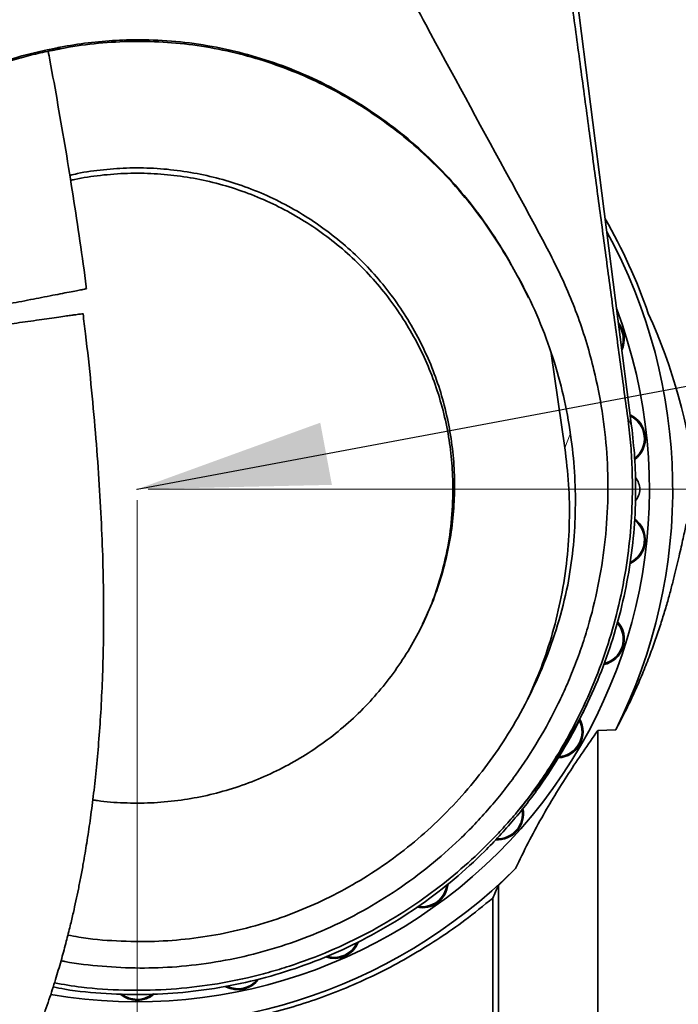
# Model space of a CAD drawing. Header units: millimetres. Extents: x 0 to 11920, y 0 to 8400.
# Tile 21 of 121: x 2715 to 2955, y 3881 to 4239. Entities that reach past the tile are written whole.
import ezdxf

# ---------------------------------------------------------------- set-up
doc = ezdxf.new("R2010")
doc.units = ezdxf.units.MM
doc.header["$LTSCALE"] = 20
doc.header["$PDSIZE"] = -1
doc.styles.add('SLDTEXTSTYLE0', font='TXT', dxfattribs={"width": 0.605})
doc.dimstyles.new('SLDDIMSTYLE2', dxfattribs={"dimtxt": 70, "dimasz": 70, "dimexe": 0, "dimexo": 0.0625, "dimgap": 17.5, "dimtad": 1, "dimdec": 1, "dimrnd": 1e-09, "dimzin": 12, "dimdsep": 46, "dimtxsty": 'SLDTEXTSTYLE0', "dimsah": 1, "dimcen": 0.09, "dimadec": 0, "dimazin": 3, "dimtfac": 1, "dimtmove": 0, "dimatfit": 0, "dimfxl": 1, "dimfrac": 2, "dimtolj": 1, "dimtzin": 12, "dimarcsym": 0})
doc.dimstyles.new('SLDDIMSTYLE3', dxfattribs={"dimtxt": 70, "dimasz": 70, "dimexe": 0, "dimexo": 0.0625, "dimgap": 17.5, "dimtad": 0, "dimtih": 1, "dimtoh": 1, "dimdec": 1, "dimrnd": 1e-09, "dimzin": 12, "dimdsep": 46, "dimtxsty": 'SLDTEXTSTYLE0', "dimblk1": 'NONE', "dimsah": 1, "dimcen": 0, "dimadec": 0, "dimazin": 3, "dimtfac": 1, "dimtmove": 0, "dimatfit": 3, "dimldrblk": 'NONE', "dimfxl": 1, "dimfrac": 2, "dimtolj": 1, "dimtzin": 12, "dimarcsym": 0})
doc.dimstyles.new('SLDDIMSTYLE5', dxfattribs={"dimtxt": 0.18, "dimasz": 70, "dimexe": 0, "dimexo": 0.0625, "dimgap": 0, "dimtad": 0, "dimtih": 1, "dimtoh": 1, "dimdec": 0, "dimrnd": 1e-09, "dimzin": 0, "dimdsep": 46, "dimtxsty": 'Standard', "dimsah": 1, "dimcen": 0.09, "dimadec": 0, "dimazin": 0, "dimtfac": 70, "dimtdec": 0, "dimtofl": 0, "dimtmove": 0, "dimatfit": 3, "dimfxl": 1, "dimfrac": 2, "dimtolj": 1, "dimtzin": 0, "dimarcsym": 0})
doc.dimstyles.new('SLDDIMSTYLE7', dxfattribs={"dimtxt": 70, "dimasz": 70, "dimexe": 0, "dimexo": 0.0625, "dimgap": 17.5, "dimtad": 1, "dimdec": 1, "dimrnd": 1e-09, "dimzin": 12, "dimdsep": 46, "dimtxsty": 'SLDTEXTSTYLE0', "dimsah": 1, "dimcen": 0.09, "dimadec": 0, "dimazin": 3, "dimtfac": 1, "dimtofl": 0, "dimtmove": 0, "dimatfit": 3, "dimfxl": 1, "dimfrac": 2, "dimtolj": 1, "dimtzin": 12, "dimarcsym": 0})

# ---------------------------------------------------------------- blocks, each defined once
blk = doc.blocks.new('_D_27')
at = {"color": 7, "linetype": 'Continuous', "lineweight": 0}
for p, q in [((3114.05, 3983.19), (3114.05, 3154.09)), ((1326.55, 3764.64), (1326.55, 3154.09)), ((3114.05, 3184.09), (1326.55, 3184.09))]:
    blk.add_line(p, q, dxfattribs=at)
at = {"color": 7, "linetype": 'Continuous', "lineweight": 18}
for points in [[(1326.55, 3184.09), (1396.55, 3174.09), (1396.55, 3194.09)], [(3114.05, 3184.09), (3044.05, 3194.09), (3044.05, 3174.09)]]:
    blk.add_solid(points, dxfattribs=at)
at = {"color": 7, "linetype": 'Continuous', "lineweight": 18, "insert": (2185.59, 3274.33), "char_height": 70, "attachment_point": 1, "style": 'SLDTEXTSTYLE0'}
blk.add_mtext('(*', dxfattribs=at)
blk = doc.blocks.new('_D_28')
at = {"color": 7, "linetype": 'Continuous', "lineweight": 0}
for p, q in [((2758.05, 4064.64), (2758.05, 3394.13)), ((1545.55, 3864.64), (1545.55, 3394.13)), ((2758.05, 3424.13), (1545.55, 3424.13))]:
    blk.add_line(p, q, dxfattribs=at)
at = {"color": 7, "linetype": 'Continuous', "lineweight": 18}
for points in [[(1545.55, 3424.13), (1615.55, 3414.13), (1615.55, 3434.13)], [(2758.05, 3424.13), (2688.05, 3434.13), (2688.05, 3414.13)]]:
    blk.add_solid(points, dxfattribs=at)
at = {"color": 7, "linetype": 'Continuous', "lineweight": 18, "insert": (2117.09, 3514.36), "char_height": 70, "attachment_point": 1, "style": 'SLDTEXTSTYLE0'}
blk.add_mtext('(*', dxfattribs=at)
blk = doc.blocks.new('_D_29')
at = {"color": 7, "linetype": 'Continuous', "lineweight": 0}
for p, q in [((2762.05, 5213.64), (3942.51, 5213.64)), ((3912.51, 5213.64), (3912.51, 4068.64)), ((2762.05, 4068.64), (3942.51, 4068.64))]:
    blk.add_line(p, q, dxfattribs=at)
at = {"color": 7, "linetype": 'Continuous', "lineweight": 18}
for points in [[(3912.51, 5213.64), (3902.51, 5143.64), (3922.51, 5143.64)], [(3912.51, 4068.64), (3922.51, 4138.64), (3902.51, 4138.64)]]:
    blk.add_solid(points, dxfattribs=at)
at = {"color": 7, "linetype": 'Continuous', "lineweight": 18, "insert": (3822.28, 4534.19), "char_height": 70, "attachment_point": 1, "rotation": 90, "style": 'SLDTEXTSTYLE0'}
blk.add_mtext('1145', dxfattribs=at)
blk = doc.blocks.new('_D_30')
at = {"color": 7, "linetype": 'Continuous', "lineweight": 0}
for p, q in [((3912.51, 4068.64), (3912.51, 4188.64)), ((2762.05, 4068.64), (3942.51, 4068.64)), ((3912.51, 4068.64), (3912.51, 3868.64)), ((1549.55, 3868.64), (3942.51, 3868.64)), ((3912.51, 3868.64), (3912.51, 3748.64))]:
    blk.add_line(p, q, dxfattribs=at)
at = {"color": 7, "linetype": 'Continuous', "lineweight": 18}
for points in [[(3912.51, 4068.64), (3922.51, 4138.64), (3902.51, 4138.64)], [(3912.51, 3868.64), (3902.51, 3798.64), (3922.51, 3798.64)]]:
    blk.add_solid(points, dxfattribs=at)
at = {"color": 7, "linetype": 'Continuous', "lineweight": 18, "insert": (3822.28, 3888.43), "char_height": 70, "attachment_point": 1, "rotation": 90, "style": 'SLDTEXTSTYLE0'}
blk.add_mtext('200', dxfattribs=at)
blk = doc.blocks.new('_D_42')
at = {"color": 7, "linetype": 'Continuous', "lineweight": 0}
for p, q in [((2294.89, 4588.64), (2294.89, 4708.64)), ((2641.05, 4588.64), (2264.89, 4588.64)), ((2294.89, 4323.64), (2294.89, 4588.64)), ((2721.05, 4323.64), (2264.89, 4323.64)), ((2294.89, 4323.64), (2294.89, 4203.64))]:
    blk.add_line(p, q, dxfattribs=at)
at = {"color": 7, "linetype": 'Continuous', "lineweight": 18}
for points in [[(2294.89, 4588.64), (2304.89, 4658.64), (2284.89, 4658.64)], [(2294.89, 4323.64), (2284.89, 4253.64), (2304.89, 4253.64)]]:
    blk.add_solid(points, dxfattribs=at)
at = {"color": 7, "linetype": 'Continuous', "lineweight": 18, "insert": (2204.66, 4375.93), "char_height": 70, "attachment_point": 1, "rotation": 90, "style": 'SLDTEXTSTYLE0'}
blk.add_mtext('265', dxfattribs=at)
blk = doc.blocks.new('_D_48')
at = {"color": 7, "linetype": 'Continuous', "lineweight": 0}
for p, q in [((2721.65, 4323.64), (2728.45, 4323.64)), ((2728.45, 4323.64), (3168.79, 4323.64)), ((3168.79, 4323.64), (3845.51, 4323.64))]:
    blk.add_line(p, q, dxfattribs=at)
at = {"color": 7, "linetype": 'Continuous', "lineweight": 18}
blk.add_solid([(2728.45, 4323.64), (2798.45, 4313.64), (2798.45, 4333.64)], dxfattribs=at)
at = {"color": 7, "linetype": 'Continuous', "lineweight": 18, "insert": (3198.79, 4413.87), "char_height": 70, "attachment_point": 1, "style": 'SLDTEXTSTYLE0'}
blk.add_mtext('2x M8 Through', dxfattribs=at)
blk = doc.blocks.new('_None')

msp = doc.modelspace()

# ---------------------------------------------------------------- linework, layer by layer
at = {"color": 7, "linetype": 'Continuous', "lineweight": 35}
for p, q in [((2839.376469, 4864.811087), (2938.086489, 4091.619851)), ((2728.646771, 4229.181773), (2728.563904, 4228.600733)), ((2894.048711, 4150.71086), (2894.428923, 4149.912461)), ((2913.769665, 4083.720384), (2908.793551, 4118.008238)), ((2920.282495, 3987.182975), (2921.811346, 3990.381806)), ((2925.773335, 3980.837836), (2932.314155, 3981.135258)), ((2896.330852, 3951.07746), (2896.326205, 3951.071994)), ((2895.840902, 3930.65665), (2889.578563, 3924.468321)), ((2887.547743, 3759.813916), (2887.547743, 3919.862069))]:
    msp.add_line(p, q, dxfattribs=at)
at = {"color": 8, "linetype": 'Continuous', "lineweight": 18}
for p, q in [((2936.67369, 4094.740091), (2938.086489, 4091.619851)), ((2915.766662, 4088.701336), (2913.769665, 4083.720384))]:
    msp.add_line(p, q, dxfattribs=at)
at = {"color": 7, "linetype": 'Continuous', "lineweight": 18}
msp.add_circle((2788.774131, 4021.318853), 483.433498, dxfattribs=at)
at = {"color": 7, "linetype": 'Continuous', "lineweight": 35}
for centre, radius, start, end in [((2758.047743, 4068.635074), 196.781864, 18.97970532, 30.00458206), ((2758.047743, 4068.635074), 195, 333.33860201, 28.72030849), ((2758.047743, 4068.635074), 186.5, 260.29755839, 20.57249324), ((2925.909218, 4123.176573), 9.5, 335.57821496, 38.97248839), ((2925.909218, 4123.176573), 9.135, 339.50640351, 35.04429984), ((2933.580857, 4087.084348), 9.5, 307.03954454, 65.20783499), ((2933.580857, 4087.084348), 9.135, 308.70824677, 63.76197139), ((2934.547743, 4068.635074), 6.5, 0, 40.49631486), ((2934.547743, 4068.635074), 6.5, 318.53471896, 0), ((2933.580857, 4050.1858), 9.5, 294.77250982, 53.98763455), ((2933.580857, 4050.1858), 9.135, 296.21506535, 51.97608704), ((2925.909218, 4014.093574), 9.5, 282.15149135, 42.26541321), ((2925.909218, 4014.093574), 9.135, 283.63358196, 40.36220927), ((2910.901227, 3980.385074), 9.5, 273.31702265, 29.00712498), ((2910.901227, 3980.385074), 9.135, 275.08809627, 27.17265422), ((2889.212804, 3950.533522), 9.5, 265.69364115, 11.90576264), ((2889.212804, 3950.533522), 9.135, 267.65594487, 10.07211229), ((2758.047743, 4068.635074), 195, 259.89182059, 314.96150855), ((2861.79184, 3925.843574), 9.5, 258.55687895, 354.48779955), ((2861.79184, 3925.843574), 9.135, 260.93679449, 352.96994577), ((2829.83676, 3907.3943), 9.5, 250.23843791, 338.84420662), ((2829.83676, 3907.3943), 9.135, 252.70194677, 336.30983457), ((2794.744156, 3895.992022), 9.5, 241.89351662, 324.25837422), ((2794.744156, 3895.992022), 9.135, 245.17252141, 320.74186744), ((2758.047743, 3892.135074), 9.5, 229.73005958, 310.82653299), ((2758.047743, 3892.135074), 9.135, 232.67074694, 306.20485877)]:
    msp.add_arc(centre, radius, start, end, dxfattribs=at)
msp.add_ellipse((2758.047743, 4046.793734), major_axis=(0, 205.888213), ratio=0.9943572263, start_param=4.8284468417, end_param=5.1424560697, dxfattribs=at)
for points, knots in [([(2835.064285, 4874.334775), (2839.825598, 4837.328567), (2849.348274, 4763.315775), (2863.877016, 4650.20521), (2878.428992, 4537.011234), (2889.201467, 4453.353984), (2895.853587, 4401.501872), (2898.698457, 4379.278539), (2901.557495, 4357.031114), (2904.443495, 4334.74757), (2907.385135, 4312.327353), (2910.381389, 4289.8185), (2913.411871, 4267.239686), (2916.45609, 4244.684769), (2919.504506, 4222.139732), (2922.479728, 4200.116467), (2925.369975, 4178.584262), (2928.180615, 4157.565228), (2930.995292, 4136.560245), (2933.821186, 4115.58352), (2935.722988, 4101.686931), (2936.67369, 4094.740091)], [0, 0, 0, 0, 0.1424568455, 0.2849151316, 0.4356534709, 0.5783136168, 0.6068696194, 0.635445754, 0.6640082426, 0.6925392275, 0.7210573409, 0.7499516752, 0.778852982, 0.8077714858, 0.8366969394, 0.8656115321, 0.8924939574, 0.9193933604, 0.946283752, 0.973147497, 1, 1, 1, 1]), ([(2834.398247, 4291.159257), (2836.73883, 4286.684948), (2841.420224, 4277.735894), (2851.173539, 4260.043122), (2867.858387, 4228.87542), (2885.553429, 4196.483042), (2901.540958, 4167.144874), (2909.372894, 4152.576865), (2915.007739, 4140.575575), (2918.674019, 4131.252091), (2921.828466, 4121.702726), (2924.924367, 4110.305988), (2927.538974, 4096.993072), (2929.258159, 4081.658948), (2929.644968, 4066.037655), (2928.689302, 4050.461379), (2926.412234, 4035.117441), (2923.44765, 4022.588436), (2920.399994, 4012.645057), (2917.749263, 4005.186554), (2914.758951, 3997.828338), (2910.451487, 3988.455995), (2904.369463, 3977.208814), (2895.976622, 3964.467054), (2887.983859, 3954.377696), (2881.013462, 3946.71235), (2873.928497, 3939.599956), (2864.673519, 3931.435877), (2852.899885, 3922.735084), (2840.240513, 3914.977406), (2827.213345, 3908.511998), (2813.889274, 3903.276752), (2800.48533, 3899.272889), (2786.620685, 3896.376457), (2772.751616, 3894.713393), (2758.904417, 3894.191779), (2745.296833, 3894.915716), (2735.717267, 3895.908894), (2730.806994, 3896.981256), (2730.349983, 3897.081064)], [0, 0, 0, 0, 0.0280178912, 0.0560385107, 0.1120794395, 0.2241685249, 0.2608114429, 0.2974608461, 0.3159125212, 0.3343634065, 0.3530461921, 0.3717284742, 0.3999075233, 0.4282784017, 0.4572633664, 0.4864600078, 0.514639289, 0.5430186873, 0.5575334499, 0.572048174, 0.5866769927, 0.6013057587, 0.6288508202, 0.6569315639, 0.685011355, 0.6993392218, 0.7136672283, 0.7399453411, 0.766736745, 0.7935274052, 0.8208588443, 0.8459277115, 0.8714656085, 0.8970033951, 0.9230291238, 0.9475433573, 0.9724913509, 0.997439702, 1, 1, 1, 1]), ([(2728.563904, 4228.600733), (2729.038976, 4228.696051), (2733.610726, 4229.613326), (2742.382312, 4230.915446), (2754.925131, 4231.735559), (2767.484595, 4231.517248), (2779.951679, 4230.263016), (2792.246781, 4227.955722), (2804.304603, 4224.65028), (2816.040591, 4220.389123), (2827.447158, 4215.170154), (2838.441972, 4208.987181), (2848.970948, 4201.889551), (2858.890228, 4193.989847), (2868.47532, 4185.026028), (2877.574352, 4174.947983), (2886.044185, 4163.761496), (2891.436964, 4155.245843), (2894.073647, 4150.545767), (2894.428923, 4149.912461)], [0, 0, 0, 0, 0.0073379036, 0.070614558, 0.1341209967, 0.1976305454, 0.2609114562, 0.3241290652, 0.3875638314, 0.4510070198, 0.5142361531, 0.5788344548, 0.6436424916, 0.7084604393, 0.7730722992, 0.8449369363, 0.9169356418, 0.9888076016, 1, 1, 1, 1]), ([(2894.048711, 4150.71086), (2893.887504, 4150.999771), (2891.514661, 4155.252318), (2886.531155, 4163.271042), (2878.378064, 4174.255491), (2869.32564, 4184.532199), (2859.426146, 4194.012598), (2848.700976, 4202.600332), (2837.229654, 4210.249251), (2825.116951, 4216.88029), (2812.642242, 4222.32859), (2799.896901, 4226.562655), (2786.994732, 4229.637907), (2773.858572, 4231.59144), (2761.611943, 4232.320915), (2750.368431, 4232.088446), (2740.16967, 4231.179199), (2732.941403, 4230.04346), (2729.121842, 4229.277093), (2728.646771, 4229.181773)], [0, 0, 0, 0, 0.0051137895, 0.0752711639, 0.1456720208, 0.2160618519, 0.2862041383, 0.3565009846, 0.4270713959, 0.4976269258, 0.5679033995, 0.6350927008, 0.7025462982, 0.7699909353, 0.8371679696, 0.8889716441, 0.94083817, 0.9926415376, 1, 1, 1, 1]), ([(2728.646771, 4229.181773), (2728.544132, 4229.162845), (2724.322973, 4228.384388), (2716.032399, 4226.466965), (2704.024237, 4222.613426), (2692.37494, 4217.785569), (2681.186681, 4212.024136), (2670.53841, 4205.34602), (2660.470028, 4197.827015), (2651.0433, 4189.537233), (2642.251454, 4180.463857), (2634.176047, 4170.627897), (2626.854047, 4160.091966), (2620.391604, 4149.028724), (2614.605553, 4137.052439), (2609.668305, 4124.166201), (2605.726747, 4110.425589), (2603.734978, 4100.366474), (2602.960015, 4094.945685), (2602.856846, 4094.224028)], [0, 0, 0, 0, 0.0015798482, 0.0649733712, 0.1285982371, 0.1922278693, 0.2556279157, 0.3189482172, 0.3824841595, 0.4460290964, 0.5093617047, 0.5743561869, 0.6395608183, 0.7047754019, 0.769783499, 0.8427388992, 0.9158326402, 0.9887950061, 1, 1, 1, 1]), ([(2620.111447, 4148.064508), (2622.333394, 4152.019657), (2626.800278, 4159.970878), (2634.867942, 4171.28286), (2643.966752, 4182.049398), (2653.886581, 4191.819116), (2664.369273, 4200.465687), (2675.393281, 4208.081925), (2687.181461, 4214.773743), (2699.821491, 4220.524113), (2710.896503, 4224.370669), (2720.106847, 4226.850339), (2725.260027, 4227.983187), (2728.089057, 4228.511976), (2728.563904, 4228.600733)], [0, 0, 0, 0, 0.0979225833, 0.1968583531, 0.2989316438, 0.4010003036, 0.4956220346, 0.5902403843, 0.6879167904, 0.785590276, 0.8871325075, 0.9383963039, 0.9896599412, 1, 1, 1, 1]), ([(2739.578666, 4141.579294), (2739.552929, 4141.813803), (2738.920736, 4147.574263), (2737.22166, 4158.844187), (2734.78492, 4175.412589), (2732.094993, 4191.932128), (2729.257435, 4208.381414), (2727.12206, 4220.394504), (2725.879275, 4226.933269), (2725.674376, 4228.01132)], [0, 0, 0, 0, 0.0081785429, 0.2008968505, 0.3929918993, 0.5842042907, 0.7742304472, 0.9627772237, 1, 1, 1, 1]), ([(2741.913045, 3955.595182), (2742.471074, 3955.497897), (2746.180283, 3954.851244), (2753.243213, 3954.406821), (2763.026942, 3954.354883), (2772.786338, 3955.212956), (2782.344938, 3956.853906), (2791.737352, 3959.278421), (2800.979329, 3962.517946), (2809.912477, 3966.537569), (2818.392257, 3971.256741), (2826.457545, 3976.657463), (2834.113341, 3982.775103), (2841.222819, 3989.525848), (2847.669386, 3996.793104), (2853.496389, 4004.571006), (2858.698506, 4012.890612), (2863.178109, 4021.623498), (2866.86046, 4030.623077), (2869.781941, 4039.900747), (2871.930697, 4049.483784), (2873.260358, 4059.210226), (2873.755704, 4068.916159), (2873.441098, 4078.625553), (2872.291625, 4088.366637), (2870.323336, 4097.97245), (2867.581832, 4107.28526), (2864.079143, 4116.336007), (2859.774403, 4125.138868), (2854.739597, 4133.543491), (2849.073103, 4141.418163), (2842.779388, 4148.798962), (2835.812127, 4155.682124), (2828.282635, 4161.945379), (2820.329752, 4167.499266), (2811.948264, 4172.38214), (2803.099035, 4176.578334), (2793.921311, 4180.002812), (2784.574475, 4182.611335), (2775.043095, 4184.445165), (2765.299564, 4185.476685), (2755.495696, 4185.689971), (2745.813959, 4185.009876), (2738.496945, 4184.05981), (2734.461373, 4183.070805), (2733.538855, 4182.844722)], [0, 0, 0, 0, 0.0042067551, 0.0279622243, 0.0524082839, 0.0768548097, 0.1006141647, 0.1243734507, 0.1488202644, 0.173266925, 0.1970431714, 0.2208196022, 0.2452824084, 0.2697446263, 0.2935492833, 0.3173543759, 0.3418486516, 0.3663425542, 0.3901654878, 0.4139888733, 0.4385065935, 0.4630242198, 0.4868167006, 0.5106090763, 0.5350960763, 0.5595832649, 0.5833525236, 0.6071212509, 0.6315836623, 0.6560465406, 0.6798044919, 0.7035620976, 0.7280106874, 0.7524597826, 0.7762195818, 0.7999792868, 0.8244268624, 0.8488743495, 0.8726488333, 0.8964234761, 0.9208845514, 0.94534505, 0.9691457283, 0.992946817, 1, 1, 1, 1]), ([(2873.047743, 4068.635074), (2872.970623, 4071.813995), (2872.815843, 4078.194065), (2871.564263, 4087.777569), (2869.548522, 4097.339999), (2866.71716, 4106.675178), (2863.12602, 4115.694505), (2858.80685, 4124.338286), (2853.716703, 4132.687927), (2847.966873, 4140.536426), (2841.596891, 4147.852933), (2834.670236, 4154.571815), (2827.110103, 4160.753944), (2819.093229, 4166.246923), (2810.668414, 4171.036327), (2801.918967, 4175.087072), (2792.747183, 4178.41753), (2783.369897, 4180.944029), (2773.838841, 4182.674351), (2764.246455, 4183.599989), (2754.489188, 4183.732522), (2744.819191, 4182.955041), (2737.896772, 4182.014469), (2734.32873, 4181.119234), (2733.838027, 4180.996115)], [0, 0, 0, 0, 0.0465120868, 0.0933493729, 0.1412032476, 0.1894064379, 0.235929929, 0.2831246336, 0.3306569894, 0.3788814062, 0.4253436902, 0.4724735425, 0.5199437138, 0.5681049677, 0.6145307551, 0.6616185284, 0.7090468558, 0.7571680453, 0.8035824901, 0.8506548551, 0.8980644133, 0.9461684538, 0.9925967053, 1, 1, 1, 1]), ([(2914.86956, 4033.665403), (2915.556859, 4038.001988), (2916.931468, 4046.675228), (2917.720936, 4059.925392), (2917.546572, 4073.283925), (2916.270014, 4087.003007), (2913.829561, 4100.880866), (2910.122121, 4114.947209), (2905.15552, 4128.764814), (2899.706659, 4140.739265), (2895.658436, 4147.873872), (2894.048711, 4150.71086)], [0, 0, 0, 0, 0.1081880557, 0.2163778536, 0.3271640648, 0.4379513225, 0.5566011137, 0.6752505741, 0.7973322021, 0.9194116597, 1, 1, 1, 1]), ([(2894.428923, 4149.912461), (2894.802545, 4149.27634), (2897.028026, 4145.487283), (2898.959148, 4141.539783), (2900.566067, 4138.255003)], [0, 0, 0, 0, 0.1678836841, 1, 1, 1, 1]), ([(2739.575808, 4141.578914), (2739.534984, 4141.570979), (2739.45093, 4141.554641), (2738.383869, 4141.347229), (2736.616768, 4141.003747), (2734.10738, 4140.515982), (2731.005027, 4139.912958), (2727.357494, 4139.203964), (2723.420151, 4138.438639), (2719.22531, 4137.623261), (2715.074614, 4136.816465), (2710.947314, 4136.014216), (2707.087572, 4135.263974), (2703.451992, 4134.557303), (2700.180791, 4133.92146), (2697.268664, 4133.355411), (2694.787576, 4132.873147), (2692.780129, 4132.482947), (2691.340673, 4132.203151), (2690.519031, 4132.043443), (2690.495155, 4132.038802), (2690.485472, 4132.03692)], [0, 0, 0, 0, 0.0541987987, 0.1115914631, 0.1706316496, 0.2282952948, 0.2877408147, 0.3435696, 0.4012178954, 0.4538789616, 0.5082630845, 0.5578771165, 0.6090268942, 0.6570668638, 0.7064671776, 0.7550839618, 0.8049833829, 0.8560672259, 0.908465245, 0.962879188, 1, 1, 1, 1]), ([(2559.693644, 3702.828594), (2560.51274, 3702.915888), (2562.617385, 3703.140186), (2565.814977, 3703.771164), (2569.112659, 3704.561918), (2572.001395, 3705.392355), (2575.529526, 3706.53915), (2579.735212, 3708.125825), (2585.037852, 3710.436307), (2590.865035, 3713.324668), (2597.047198, 3716.764745), (2602.65593, 3720.199398), (2607.41322, 3723.325562), (2611.178984, 3725.929036), (2614.324184, 3728.193959), (2617.084615, 3730.244334), (2619.907551, 3732.400371), (2623.205015, 3734.999318), (2626.798478, 3737.935289), (2630.633715, 3741.185036), (2634.63661, 3744.701863), (2638.872751, 3748.570263), (2643.185476, 3752.666627), (2647.430663, 3756.856537), (2652.341872, 3761.887886), (2657.856774, 3767.80534), (2663.904391, 3774.662916), (2670.28393, 3782.299964), (2677.015481, 3790.874727), (2684.147121, 3800.64361), (2691.134079, 3810.976386), (2696.557674, 3819.686618), (2700.433267, 3826.310163), (2702.728013, 3830.368303), (2704.727801, 3834.020003), (2706.38764, 3837.138059), (2707.721468, 3839.705074), (2708.866085, 3841.95188), (2710.056991, 3844.332467), (2711.517631, 3847.319439), (2713.336748, 3851.15545), (2715.485377, 3855.868283), (2717.926144, 3861.491127), (2720.688989, 3868.249708), (2723.532226, 3875.752607), (2726.229122, 3883.532167), (2728.554899, 3890.851325), (2730.541346, 3897.644321), (2732.22909, 3903.886097), (2733.631696, 3909.467403), (2734.790609, 3914.393967), (2735.774181, 3918.828567), (2736.683402, 3923.165726), (2737.577522, 3927.692653), (2738.612547, 3933.290218), (2739.760673, 3940.083276), (2740.97734, 3948.198837), (2742.123161, 3956.988945), (2743.169455, 3966.459717), (2744.092914, 3976.66848), (2744.867397, 3987.70311), (2745.456292, 3999.649388), (2745.813758, 4012.526434), (2745.894739, 4026.304085), (2745.660162, 4040.936983), (2745.086311, 4056.373185), (2744.163289, 4072.578013), (2742.892835, 4089.51633), (2741.253345, 4107.144678), (2739.736925, 4121.54742), (2738.660429, 4130.073619), (2738.35203, 4132.516238)], [0, 0, 0, 0, 0.007112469, 0.0182752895, 0.0278485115, 0.036271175, 0.0445315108, 0.0603247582, 0.0762792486, 0.0966053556, 0.1181454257, 0.1387793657, 0.1535812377, 0.166906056, 0.1776507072, 0.1860946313, 0.1956345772, 0.207120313, 0.2205789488, 0.2332893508, 0.2473898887, 0.2627023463, 0.2779925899, 0.2930141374, 0.3077494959, 0.3302900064, 0.3520360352, 0.3729490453, 0.3996461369, 0.4260100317, 0.4525260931, 0.4791043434, 0.48917099, 0.4986135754, 0.5067283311, 0.5135387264, 0.5190658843, 0.5233285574, 0.5278951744, 0.5341364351, 0.5420250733, 0.5515269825, 0.562601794, 0.5751969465, 0.5903384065, 0.6043616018, 0.6171519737, 0.6287659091, 0.6392515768, 0.6486471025, 0.6565336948, 0.6634976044, 0.6702994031, 0.6775625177, 0.6852863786, 0.6970525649, 0.7097600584, 0.7234222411, 0.7380564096, 0.7536851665, 0.7705783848, 0.7889139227, 0.808703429, 0.8299544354, 0.8526693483, 0.87685879, 0.9025359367, 0.9296792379, 0.9582193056, 0.9880305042, 1, 1, 1, 1]), ([(2732.371924, 4131.672317), (2731.446391, 4131.541619), (2729.569316, 4131.276552), (2726.158577, 4130.79491), (2722.366682, 4130.259444), (2718.371023, 4129.695204), (2714.243941, 4129.112405), (2710.223357, 4128.544645), (2706.301375, 4127.990809), (2702.645732, 4127.474584), (2699.254393, 4126.995682), (2696.23384, 4126.569139), (2693.627261, 4126.201056), (2691.50893, 4125.901919), (2689.97563, 4125.685397), (2689.072491, 4125.557862), (2689.03144, 4125.552065), (2689.013236, 4125.549494)], [0, 0, 0, 0, 0.0677716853, 0.137447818, 0.2052445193, 0.2751622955, 0.3403681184, 0.4075722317, 0.4710661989, 0.5363800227, 0.6003675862, 0.666083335, 0.7325290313, 0.8007132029, 0.8707827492, 0.9426982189, 1, 1, 1, 1]), ([(2738.299275, 4132.509338), (2738.307731, 4132.510532), (2738.329535, 4132.513611), (2737.496919, 4132.396034), (2736.061617, 4132.193351), (2734.296538, 4131.944098), (2733.016535, 4131.763345), (2732.371924, 4131.672317)], [0, 0, 0, 0, 0.1564906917, 0.4034663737, 0.6577092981, 0.8276218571, 1, 1, 1, 1]), ([(2936.67369, 4094.740091), (2937.042456, 4091.716648), (2937.78074, 4085.663589), (2938.30714, 4076.473098), (2938.447798, 4065.648039), (2937.832874, 4053.21186), (2936.066981, 4039.006138), (2933.175924, 4024.757316), (2929.083559, 4010.436439), (2923.813616, 3996.367103), (2918.181262, 3984.370407), (2912.684174, 3974.441646), (2907.678184, 3966.391105), (2902.247664, 3958.564257), (2898.303211, 3953.572853), (2896.331079, 3951.07727)], [0, 0, 0, 0, 0.0597719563, 0.1196659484, 0.1795248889, 0.2712609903, 0.3629981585, 0.4591532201, 0.5553070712, 0.6539374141, 0.7525661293, 0.8140992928, 0.8756330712, 0.937819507, 1, 1, 1, 1]), ([(2938.085907, 4091.619778), (2938.502349, 4087.80059), (2939.335257, 4080.161998), (2939.688157, 4067.723882), (2939.176513, 4054.381113), (2937.496794, 4040.214229), (2934.714889, 4026.223057), (2930.84192, 4012.493286), (2925.917239, 3999.142223), (2919.97986, 3986.246227), (2913.05918, 3973.894819), (2905.256552, 3962.06843), (2899.305544, 3954.740451), (2896.330852, 3951.07746)], [0, 0, 0, 0, 0.0764236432, 0.1528516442, 0.2473884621, 0.34191689, 0.4364281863, 0.5309149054, 0.6253693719, 0.7190964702, 0.8127801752, 0.9064156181, 1, 1, 1, 1]), ([(2913.769665, 4083.720384), (2914.30442, 4079.28824), (2915.377644, 4070.393178), (2915.580317, 4056.825775), (2914.706948, 4043.133475), (2912.65489, 4029.593334), (2909.474551, 4016.384629), (2905.439174, 4003.892889), (2901.910142, 3995.99801), (2900.214926, 3992.2056)], [0, 0, 0, 0, 0.1426754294, 0.2863414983, 0.4331348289, 0.5810103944, 0.7236265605, 0.8672403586, 1, 1, 1, 1]), ([(2861.957901, 4019.556418), (2862.948439, 4021.673194), (2865.313298, 4026.726887), (2868.185575, 4035.135005), (2870.824696, 4045.331602), (2872.673921, 4056.544908), (2872.92268, 4064.590295), (2873.047743, 4068.635074)], [0, 0, 0, 0, 0.1381616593, 0.3298536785, 0.5243435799, 0.7608660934, 1, 1, 1, 1]), ([(2961.366333, 4064.579185), (2961.123045, 4064.478986), (2960.635249, 4064.278087), (2959.871983, 4062.728164), (2959.062339, 4060.241797), (2958.135411, 4056.580429), (2957.025979, 4051.641462), (2955.854696, 4046.337754), (2954.726864, 4041.46635), (2953.758922, 4037.468339), (2952.66017, 4033.172684), (2951.395268, 4028.531676), (2949.939744, 4023.553461), (2948.259999, 4018.229746), (2946.348582, 4012.633691), (2944.173466, 4006.765764), (2941.714345, 4000.657034), (2938.932148, 3994.318241), (2935.84333, 3987.805064), (2933.491822, 3983.360937), (2932.314155, 3981.135258)], [0, 0, 0, 0, 0.0726132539, 0.145590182, 0.2196994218, 0.2941976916, 0.3775780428, 0.4615299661, 0.5044404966, 0.5473506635, 0.5906010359, 0.6338508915, 0.6787366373, 0.7237299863, 0.7690628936, 0.8145165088, 0.8605310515, 0.9066826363, 0.9532653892, 1, 1, 1, 1]), ([(2732.846054, 3906.407796), (2734.173625, 3906.142959), (2740.008875, 3904.978884), (2750.567202, 3904.11402), (2764.04873, 3903.889486), (2777.175061, 3904.895722), (2789.965425, 3906.925293), (2802.668043, 3910.066741), (2815.001922, 3914.251123), (2826.767592, 3919.370714), (2838.016344, 3925.381426), (2848.829229, 3932.347859), (2859.104777, 3940.216096), (2868.678696, 3948.864397), (2877.589163, 3958.293653), (2885.775973, 3968.482083), (2893.433999, 3979.743219), (2900.346245, 3991.983619), (2906.398278, 4005.303341), (2911.400649, 4019.202293), (2913.712829, 4028.844251), (2914.868934, 4033.665291)], [0, 0, 0, 0, 0.0165232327, 0.0726268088, 0.1287292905, 0.1806589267, 0.2325887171, 0.2860748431, 0.3395617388, 0.3907602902, 0.4419595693, 0.4945859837, 0.5472133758, 0.5995284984, 0.6518451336, 0.7055478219, 0.759252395, 0.8185259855, 0.8778016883, 0.9389000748, 1, 1, 1, 1]), ([(2920.259184, 3987.193253), (2920.155913, 3986.957781), (2918.04107, 3982.135672), (2912.948292, 3973.132972), (2904.747048, 3960.312842), (2895.261793, 3948.141138), (2884.830698, 3936.853208), (2873.566574, 3926.586161), (2861.534124, 3917.326008), (2848.596258, 3909.017371), (2835.050226, 3901.882869), (2821.048742, 3895.962386), (2806.705305, 3891.266608), (2791.834876, 3887.750659), (2776.817978, 3885.541733), (2761.732517, 3884.581028), (2746.745584, 3884.971482), (2735.25484, 3885.961776), (2728.88797, 3887.240715), (2727.465482, 3887.526456)], [0, 0, 0, 0, 0.0033193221, 0.0679745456, 0.13308104, 0.1996171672, 0.2666488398, 0.3309761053, 0.3957545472, 0.4619634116, 0.5286690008, 0.5925173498, 0.6572879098, 0.722526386, 0.7887299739, 0.8521779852, 0.916534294, 0.9813520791, 1, 1, 1, 1]), ([(2895.840902, 3930.65665), (2897.334387, 3933.771759), (2900.324046, 3940.007585), (2906.669685, 3951.586632), (2914.994133, 3965.319877), (2922.176907, 3975.660344), (2925.773335, 3980.837836)], [0, 0, 0, 0, 0.1771078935, 0.3545347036, 0.6768143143, 1, 1, 1, 1]), ([(2925.773335, 3980.837836), (2925.771805, 3977.010938), (2925.768736, 3969.337713), (2925.765811, 3957.092623), (2925.759095, 3944.323185), (2925.757111, 3930.444806), (2925.755738, 3915.51346), (2925.751177, 3902.194105), (2925.751232, 3891.333604), (2925.751913, 3883.037681), (2925.75175, 3874.695005), (2925.750511, 3863.727598), (2925.750142, 3850.134853), (2925.753779, 3836.669271), (2925.75419, 3825.922431), (2925.754285, 3817.831901), (2925.755871, 3809.814701), (2925.759703, 3799.430588), (2925.763368, 3786.843746), (2925.764958, 3774.748674), (2925.770229, 3765.326374), (2925.774272, 3758.352738), (2925.777395, 3751.5643), (2925.780512, 3742.934208), (2925.787231, 3732.772849), (2925.796199, 3723.412628), (2925.800967, 3716.377861), (2925.804862, 3711.307868), (2925.810732, 3706.513964), (2925.819598, 3700.610739), (2925.828036, 3694.020021), (2925.836785, 3688.449408), (2925.847279, 3684.594678), (2925.854688, 3681.999546), (2925.86101, 3679.740288), (2925.867445, 3677.688894), (2925.876575, 3675.941996), (2925.887651, 3674.614912), (2925.897155, 3673.776083), (2925.903036, 3673.671759), (2925.905981, 3673.619524)], [0, 0, 0, 0, 0.0324900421, 0.0651450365, 0.098313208, 0.1316569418, 0.1695899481, 0.2077863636, 0.2273043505, 0.2468223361, 0.2664839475, 0.2861455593, 0.3240771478, 0.3622720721, 0.3817892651, 0.4013064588, 0.4209672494, 0.4406280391, 0.4785609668, 0.5167572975, 0.5362752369, 0.5557931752, 0.5754547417, 0.5951163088, 0.6330480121, 0.6712430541, 0.6907603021, 0.7102775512, 0.7299383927, 0.7495992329, 0.787532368, 0.8257288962, 0.8452469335, 0.8647649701, 0.8844266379, 0.9040883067, 0.9279020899, 0.9517805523, 0.9758568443, 1, 1, 1, 1]), ([(2896.326205, 3951.071994), (2894.849841, 3949.359781), (2891.896966, 3945.935186), (2885.649042, 3939.322573), (2877.360891, 3931.442132), (2866.652759, 3922.696843), (2854.910587, 3914.500604), (2842.087146, 3907.002892), (2828.153701, 3900.359047), (2815.983282, 3895.797527), (2805.927005, 3892.762491), (2795.991315, 3890.23404), (2783.564647, 3887.909076), (2768.50631, 3886.368126), (2753.192191, 3886.158883), (2739.574668, 3886.992165), (2731.204776, 3888.420962), (2727.927429, 3888.980427)], [0, 0, 0, 0, 0.0361129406, 0.0722294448, 0.1454368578, 0.2186449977, 0.2928887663, 0.3739515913, 0.455593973, 0.5390857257, 0.5811642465, 0.6232426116, 0.7026993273, 0.7827205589, 0.864527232, 0.9469537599, 1, 1, 1, 1]), ([(2887.547743, 3919.862069), (2887.874843, 3920.598724), (2888.546674, 3922.111737), (2889.228635, 3923.66917), (2889.578563, 3924.468321)], [0, 0, 0, 0, 0.4868794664, 1, 1, 1, 1]), ([(2889.578563, 3924.468321), (2889.578549, 3921.385326), (2889.578522, 3915.208667), (2889.57852, 3905.692205), (2889.578579, 3896.003567), (2889.578554, 3886.553543), (2889.578516, 3877.416622), (2889.578537, 3866.976934), (2889.578593, 3854.835174), (2889.578493, 3840.999577), (2889.578581, 3827.193716), (2889.578538, 3813.71896), (2889.578512, 3800.730993), (2889.5786, 3788.246628), (2889.578494, 3776.1881), (2889.578571, 3764.819998), (2889.578553, 3754.267742), (2889.578501, 3744.536064), (2889.578603, 3735.572754), (2889.578501, 3727.598475), (2889.578555, 3720.681096), (2889.578573, 3714.813091), (2889.578489, 3709.975213), (2889.57858, 3706.695745), (2889.578555, 3704.600275), (2889.578514, 3703.334543), (2889.578547, 3702.534468), (2889.578566, 3702.434481), (2889.578575, 3702.384488)], [0, 0, 0, 0, 0.0306869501, 0.0614801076, 0.0926000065, 0.1238311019, 0.1513912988, 0.1790282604, 0.2223097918, 0.2658922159, 0.3104215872, 0.355278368, 0.3985597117, 0.442140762, 0.4866688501, 0.5315236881, 0.5748407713, 0.6184592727, 0.6630273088, 0.7079240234, 0.7512085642, 0.7947933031, 0.8393252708, 0.8841837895, 0.9129597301, 0.9417357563, 0.9708679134, 1, 1, 1, 1]), ([(2723.231332, 3875.081565), (2723.614514, 3875.004459), (2727.18332, 3874.28632), (2734.052811, 3873.370992), (2743.816899, 3872.380698), (2755.816704, 3871.823592), (2769.997451, 3872.093578), (2784.55737, 3873.583233), (2797.284372, 3875.794076), (2808.199987, 3878.332039), (2818.858367, 3881.450806), (2829.22765, 3885.125263), (2839.282412, 3889.314504), (2849.192945, 3894.085463), (2858.911226, 3899.440868), (2868.373923, 3905.363172), (2878.042605, 3912.111736), (2884.204366, 3917.135935), (2887.547743, 3919.862069)], [0, 0, 0, 0, 0.0066332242, 0.0617792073, 0.1174751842, 0.1731711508, 0.2655339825, 0.3578968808, 0.4212461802, 0.4846468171, 0.547994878, 0.609659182, 0.6713727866, 0.7330313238, 0.7967966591, 0.860626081, 0.9243756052, 1, 1, 1, 1])]:
    msp.add_open_spline(points, degree=3, knots=knots, dxfattribs=at)
at = {"color": 7, "linetype": 'Continuous', "lineweight": 0}
msp.add_point((2758.047743, 4068.635074), dxfattribs=at)

# ---------------------------------------------------------------- dimensions: what is measured, and where the dimension line sits
at = {"color": 7, "linetype": 'Continuous', "lineweight": 18}
for base, p1, p2, dimstyle, picture, middle in [((3912.512144, 4068.635074), (2758.047743, 5213.635074), (2758.047743, 4068.635074), 'SLDDIMSTYLE7', '_D_29', (3912.512144, 4641.135074)), ((2294.892736, 4588.635074), (2725.047743, 4323.635074), (2645.047743, 4588.635074), 'SLDDIMSTYLE2', '_D_42', (2294.892736, 4456.135074)), ((3912.512144, 3868.635074), (2758.047743, 4068.635074), (1545.547743, 3868.635074), 'SLDDIMSTYLE2', '_D_30', (3912.512144, 3968.635074))]:
    dim = msp.add_linear_dim(base=base, p1=p1, p2=p2, angle=90, dimstyle=dimstyle, dxfattribs=at)
    dim.commit()
    dim.dimension.update_dxf_attribs({"geometry": picture, "text_midpoint": middle, "dimtype": 160})
dim = msp.add_diameter_dim_2p(p1=(2721.647743, 4323.635074), p2=(2728.447743, 4323.635074), text='2x M8 Through', dimstyle='SLDDIMSTYLE3', override={"dimpost": '<>'}, dxfattribs=at)
dim.commit()
dim.dimension.update_dxf_attribs({"geometry": '_D_48', "text_midpoint": (3522.148465, 4377.350351), "dimtype": 163})
for base, p1, p2, picture, middle in [((1545.547743, 3424.126585), (2758.047743, 4068.635074), (1545.547743, 3868.635074), '_D_28', (2151.797743, 3424.126585)), ((1326.547743, 3184.093775), (3114.047743, 3987.190226), (1326.547743, 3768.635074), '_D_27', (2220.297743, 3184.093775))]:
    dim = msp.add_linear_dim(base=base, p1=p1, p2=p2, text='(*', dimstyle='SLDDIMSTYLE7', dxfattribs=at)
    dim.commit()
    dim.dimension.update_dxf_attribs({"geometry": picture, "text_midpoint": middle, "dimtype": 160})

# ---------------------------------------------------------------- leaders
at = {"color": 7, "linetype": 'Continuous', "lineweight": 0}
msp.add_leader([(2758.047743, 4068.635074), (3307.777778, 4171.666667)], dimstyle='SLDDIMSTYLE5', dxfattribs=at)

doc.saveas('drawing.dxf')
